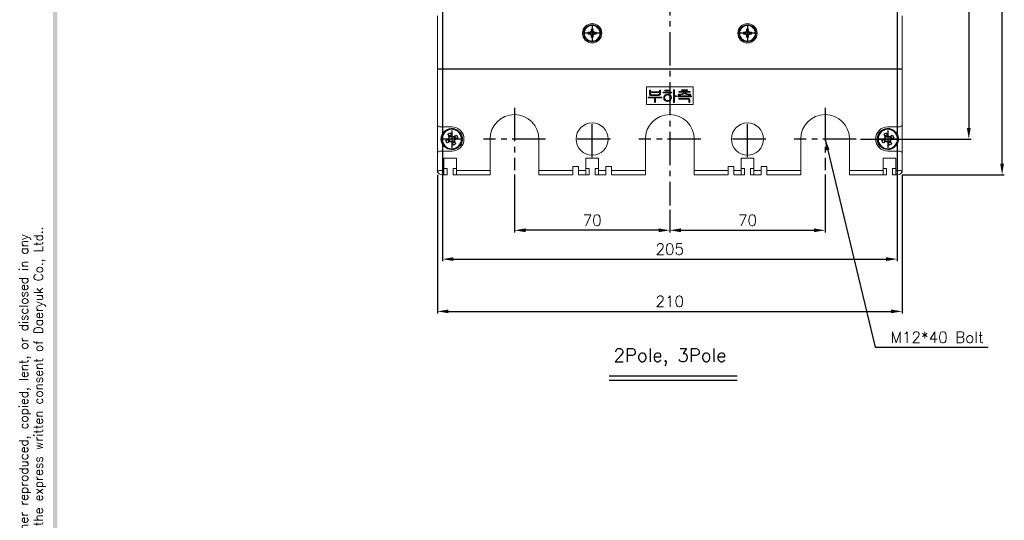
# Model space of a CAD drawing. Extents: x 3310 to 4964, y -496 to 659.
# Tile 5 of 8: x 3310 to 3754, y 153 to 379. Entities that reach past the tile are written whole.
import ezdxf

# ---------------------------------------------------------------- set-up
doc = ezdxf.new("R2010")
doc.units = 0
doc.header["$LTSCALE"] = 20
doc.header["$MEASUREMENT"] = 0
doc.linetypes.add('CENTER2', pattern=[1.125, 0.75, -0.125, 0.125, -0.125])
doc.layers.get('0').update_dxf_attribs({"linetype": 'CONTINUOUS'})
for name, color, linetype in [('CEN', 1, 'CENTER2'), ('di', 3, 'CONTINUOUS'), ('di @ 1', 3, 'CONTINUOUS'), ('DIM', 3, 'CONTINUOUS'), ('dwg', 7, 'CONTINUOUS')]:
    doc.layers.add(name, color=color, linetype=linetype)
doc.styles.add('KIM', font='ROMANS.shx', dxfattribs={"height": 5, "bigfont": 'GSG1.shx'})
doc.styles.get("Standard").update_dxf_attribs({"font": 'romans.shx', "height": 2, "bigfont": 'hgs.shx'})
doc.dimstyles.get("Standard").update_dxf_attribs({"dimscale": 0, "dimtxt": 2, "dimasz": 2, "dimexe": 0.5, "dimexo": 0.5, "dimgap": 1, "dimtad": 1, "dimdsep": 46, "dimtxsty": 'Standard', "dimcen": 0, "dimclrd": 3, "dimclre": 3, "dimclrt": 3, "dimadec": 0, "dimazin": 2, "dimtp": 0.1, "dimtm": 0.1, "dimtfac": 1, "dimtmove": 0, "dimatfit": 3, "dimfxl": 0, "dimtolj": 1, "dimarcsym": 0})
doc.dimstyles.new('STANDARD$0', dxfattribs={"dimtxt": 5, "dimasz": 5, "dimexe": 1, "dimexo": 2, "dimgap": 2, "dimtad": 1, "dimdec": 4, "dimzin": 12, "dimdsep": 46, "dimtxsty": 'KIM', "dimcen": -1, "dimdle": 0.1, "dimadec": 0, "dimazin": 0, "dimtfac": 1, "dimtdec": 4, "dimtmove": 0, "dimatfit": 3, "dimfxl": 0, "dimtolj": 1, "dimtzin": 0, "dimarcsym": 0})

# ---------------------------------------------------------------- blocks, each defined once
blk = doc.blocks.new('fdasfsa')
at = {"color": 2}
for p, q in [((465.11, 285.16), (465.26, 285.03)), ((465.34, 285.49), (465.5, 285.36)), ((465.36, 285.51), (465.51, 285.38)), ((466.45, 283.69), (466.78, 284.41)), ((466.73, 283.55), (466.83, 283.51)), ((466.96, 283.15), (466.92, 283.05)), ((467.17, 284.23), (467.07, 284.27)), ((467.57, 284.45), (467.52, 284.35)), ((467.7, 284.74), (468.42, 284.4)), ((468.03, 282.95), (468.13, 282.9)), ((468.24, 284.02), (468.29, 284.12)), ((468.47, 283.62), (468.37, 283.67)), ((468.75, 283.49), (468.42, 282.77)), ((467.5, 282.43), (466.78, 282.77)), ((467.63, 282.72), (467.68, 282.82))]:
    blk.add_line(p, q, dxfattribs=at)
at = {"color": 2, "flags": 128}
for points in [[(465.9, 283.94), (466, 283.89), (466.11, 283.85), (466.21, 283.8), (466.31, 283.75), (466.42, 283.7), (466.52, 283.65), (466.63, 283.6), (466.73, 283.55)], [(467.07, 284.27), (466.96, 284.32), (466.86, 284.37), (466.75, 284.42), (466.65, 284.47), (466.55, 284.52), (466.44, 284.56), (466.34, 284.61), (466.24, 284.66)], [(466.92, 283.05), (466.87, 282.95), (466.82, 282.84), (466.77, 282.74), (466.72, 282.64), (466.67, 282.53), (466.62, 282.43), (466.57, 282.32), (466.53, 282.22)], [(467.96, 285.29), (467.91, 285.18), (467.86, 285.08), (467.81, 284.98), (467.76, 284.87), (467.71, 284.77), (467.67, 284.66), (467.62, 284.56), (467.57, 284.45)], [(468.13, 282.9), (468.24, 282.85), (468.34, 282.8), (468.45, 282.76), (468.55, 282.71), (468.66, 282.66), (468.76, 282.61), (468.86, 282.56), (468.97, 282.51)], [(468.29, 284.12), (468.33, 284.22), (468.38, 284.33), (468.43, 284.43), (468.48, 284.54), (468.53, 284.64), (468.58, 284.75), (468.63, 284.85), (468.67, 284.95)], [(469.3, 283.23), (469.2, 283.28), (469.09, 283.33), (468.99, 283.38), (468.89, 283.42), (468.78, 283.47), (468.68, 283.52), (468.57, 283.57), (468.47, 283.62)], [(467.24, 281.89), (467.29, 281.99), (467.34, 282.09), (467.39, 282.2), (467.44, 282.3), (467.49, 282.41), (467.54, 282.51), (467.58, 282.62), (467.63, 282.72)]]:
    blk.add_lwpolyline(points, dxfattribs=at)
at = {"color": 2}
blk.add_circle((467.6, 283.59), 2.75, dxfattribs=at)
for centre, radius, start, end in [((467.6, 283.59), 2.95, 147.7489, 139.3813), ((467.6, 283.59), 2.95, 139.8747, 147.7489), ((479.94, 277.84), 15.31, 153.5189, 156.4838), ((467.6, 283.59), 0.867, 182.1643, 217.8385), ((467.6, 283.59), 0.771, 124.1053, 185.8975), ((467.6, 283.59), 0.771, 185.8975, 214.1053), ((467.6, 283.59), 0.771, 214.1053, 275.8975), ((467.6, 283.59), 0.867, 92.1643, 127.8385), ((467.6, 283.59), 0.771, 95.8975, 124.1053), ((467.6, 283.59), 0.771, 34.1053, 95.8975), ((467.6, 283.59), 0.867, 272.1643, 307.8385), ((467.6, 283.59), 0.771, 275.8975, 304.1053), ((461.85, 271.25), 15.31, 63.5189, 66.4838), ((467.6, 283.59), 0.771, 304.1053, 5.8975), ((467.6, 283.59), 0.771, 5.8975, 34.1053), ((467.6, 283.59), 0.867, 2.1643, 37.8385), ((455.26, 289.34), 15.31, 333.5189, 336.4838), ((473.35, 295.92), 15.31, 243.519, 246.4838)]:
    blk.add_arc(centre, radius, start, end, dxfattribs=at)
blk = doc.blocks.new('fsdafdsafas')
at = {"layer": 'DIM'}
blk.add_blockref('fdasfsa', (0, 0), dxfattribs=at)
blk = doc.blocks.new('*D35')
at = {"layer": 'di', "color": 0, "lineweight": -2}
for p, q in [((3689.05, 567.95), (3738.8, 567.95)), ((3737.8, 562.95), (3737.8, 329.75)), ((3689.05, 324.75), (3738.8, 324.75))]:
    blk.add_line(p, q, dxfattribs=at)
at = {"layer": 'di', "color": 0}
for points in [[(3736.96, 562.95), (3738.63, 562.95), (3737.8, 567.95)], [(3736.96, 329.75), (3738.63, 329.75), (3737.8, 324.75)]]:
    blk.add_solid(points, dxfattribs=at)
at = {"layer": 'di', "color": 0, "insert": (3733.3, 446.35), "char_height": 5, "attachment_point": 5, "rotation": 90, "style": 'KIM'}
blk.add_mtext('\\A1;243', dxfattribs=at)
blk = doc.blocks.new('*D36')
at = {"layer": 'di', "color": 0, "lineweight": -2}
for p, q in [((3707.8, 584.1), (3753.8, 584.1)), ((3752.8, 313.6), (3752.8, 579.1)), ((3707.8, 308.6), (3753.8, 308.6))]:
    blk.add_line(p, q, dxfattribs=at)
at = {"layer": 'di', "color": 0}
for points in [[(3751.96, 579.1), (3753.63, 579.1), (3752.8, 584.1)], [(3751.96, 313.6), (3753.63, 313.6), (3752.8, 308.6)]]:
    blk.add_solid(points, dxfattribs=at)
at = {"layer": 'di', "color": 0, "insert": (3748.3, 446.35), "char_height": 5, "attachment_point": 5, "rotation": 90, "style": 'KIM'}
blk.add_mtext('\\A1;275.5', dxfattribs=at)
blk = doc.blocks.new('*D37')
at = {"layer": 'di', "color": 0, "lineweight": -2}
for p, q in [((3500.55, 400.35), (3500.55, 269.6)), ((3705.55, 400.35), (3705.55, 269.6)), ((3505.55, 270.6), (3700.55, 270.6))]:
    blk.add_line(p, q, dxfattribs=at)
at = {"layer": 'di', "color": 0}
for points in [[(3505.55, 271.44), (3505.55, 269.77), (3500.55, 270.6)], [(3700.55, 271.44), (3700.55, 269.77), (3705.55, 270.6)]]:
    blk.add_solid(points, dxfattribs=at)
at = {"layer": 'di', "color": 0, "insert": (3603.05, 275.1), "char_height": 5, "attachment_point": 5, "style": 'KIM'}
blk.add_mtext('\\A1;205', dxfattribs=at)
blk = doc.blocks.new('*D38')
at = {"layer": 'di', "color": 0, "lineweight": -2}
for p, q in [((3498.3, 308.6), (3498.3, 246.04)), ((3707.8, 308.6), (3707.8, 246.04)), ((3503.3, 247.04), (3702.8, 247.04))]:
    blk.add_line(p, q, dxfattribs=at)
at = {"layer": 'di', "color": 0}
for points in [[(3503.3, 247.87), (3503.3, 246.21), (3498.3, 247.04)], [(3702.8, 247.87), (3702.8, 246.21), (3707.8, 247.04)]]:
    blk.add_solid(points, dxfattribs=at)
at = {"layer": 'di', "color": 0, "insert": (3603.05, 251.54), "char_height": 5, "attachment_point": 5, "style": 'KIM'}
blk.add_mtext('\\A1;210', dxfattribs=at)
blk = doc.blocks.new('*D41')
at = {"layer": 'di', "color": 0, "lineweight": -2}
for p, q in [((3533.05, 308.75), (3533.05, 282.6)), ((3603.05, 292.75), (3603.05, 282.6)), ((3598.05, 283.6), (3538.05, 283.6))]:
    blk.add_line(p, q, dxfattribs=at)
at = {"layer": 'di', "color": 0}
for points in [[(3538.05, 284.44), (3538.05, 282.77), (3533.05, 283.6)], [(3598.05, 284.44), (3598.05, 282.77), (3603.05, 283.6)]]:
    blk.add_solid(points, dxfattribs=at)
at = {"layer": 'di', "color": 0, "insert": (3568.05, 288.1), "char_height": 5, "attachment_point": 5, "style": 'KIM'}
blk.add_mtext('\\A1;70', dxfattribs=at)
blk = doc.blocks.new('*D42')
at = {"layer": 'di', "color": 0, "lineweight": -2}
for p, q in [((3673.05, 308.75), (3673.05, 282.6)), ((3603.05, 292.75), (3603.05, 282.6)), ((3608.05, 283.6), (3668.05, 283.6))]:
    blk.add_line(p, q, dxfattribs=at)
at = {"layer": 'di', "color": 0}
for points in [[(3608.05, 284.44), (3608.05, 282.77), (3603.05, 283.6)], [(3668.05, 284.44), (3668.05, 282.77), (3673.05, 283.6)]]:
    blk.add_solid(points, dxfattribs=at)
at = {"layer": 'di', "color": 0, "insert": (3638.05, 288.1), "char_height": 5, "attachment_point": 5, "style": 'KIM'}
blk.add_mtext('\\A1;70', dxfattribs=at)

msp = doc.modelspace()

# ---------------------------------------------------------------- linework, layer by layer
at = {"color": 7, "linetype": 'Continuous', "lineweight": 15}
for p, q in [((3498.29561, 356.45178), (3498.29561, 380.35178)), ((3707.79561, 380.35178), (3707.79561, 356.45178)), ((3567.17102, 372.90278), (3566.21777, 372.90278)), ((3566.95786, 372.00078), (3566.95786, 372.90278)), ((3567.31659, 372.90278), (3567.17102, 372.90278)), ((3567.5946, 374.27962), (3567.5946, 373.32637)), ((3567.5946, 373.53952), (3568.4966, 373.53952)), ((3567.5946, 373.32637), (3567.5946, 373.18079)), ((3568.4966, 373.32637), (3568.4966, 374.27962)), ((3568.4966, 373.18079), (3568.4966, 373.32637)), ((3568.92019, 372.90278), (3568.77463, 372.90278)), ((3569.87344, 372.90278), (3568.92019, 372.90278)), ((3569.13334, 372.90278), (3569.13334, 372.00078)), ((3637.17101, 372.90278), (3636.21777, 372.90278)), ((3636.95787, 372.00078), (3636.95787, 372.90278)), ((3637.31659, 372.90278), (3637.17101, 372.90278)), ((3637.5946, 374.27962), (3637.5946, 373.32637)), ((3637.5946, 373.53952), (3638.49661, 373.53952)), ((3637.5946, 373.32637), (3637.5946, 373.18079)), ((3638.49661, 373.32637), (3638.49661, 374.27962)), ((3638.49661, 373.18079), (3638.49661, 373.32637)), ((3638.9202, 372.90278), (3638.77462, 372.90278)), ((3639.87344, 372.90278), (3638.9202, 372.90278)), ((3639.13334, 372.90278), (3639.13334, 372.00078)), ((3566.21777, 372.00078), (3567.17102, 372.00078)), ((3567.17102, 372.00078), (3567.31659, 372.00078)), ((3567.5946, 371.72277), (3567.5946, 371.57719)), ((3567.5946, 371.57719), (3567.5946, 370.62394)), ((3568.4966, 371.36404), (3567.5946, 371.36404)), ((3568.4966, 371.57719), (3568.4966, 371.72277)), ((3568.4966, 370.62394), (3568.4966, 371.57719)), ((3568.77463, 372.00078), (3568.92019, 372.00078)), ((3568.92019, 372.00078), (3569.87344, 372.00078)), ((3636.21777, 372.00078), (3637.17101, 372.00078)), ((3637.17101, 372.00078), (3637.31659, 372.00078)), ((3637.5946, 371.72277), (3637.5946, 371.57719)), ((3637.5946, 371.57719), (3637.5946, 370.62394)), ((3638.49661, 371.36404), (3637.5946, 371.36404)), ((3638.49661, 371.57719), (3638.49661, 371.72277)), ((3638.49661, 370.62394), (3638.49661, 371.57719)), ((3638.77462, 372.00078), (3638.9202, 372.00078)), ((3638.9202, 372.00078), (3639.87344, 372.00078)), ((3499.29561, 356.45178), (3498.29561, 356.45178)), ((3498.29561, 356.25177), (3498.29561, 356.45178)), ((3498.29561, 356.25177), (3499.29561, 356.25177)), ((3498.29561, 331.25178), (3498.29561, 356.25177)), ((3499.29561, 356.45178), (3706.79561, 356.45178)), ((3499.29561, 356.25177), (3706.79561, 356.25177)), ((3707.79561, 356.45178), (3706.79561, 356.45178)), ((3706.79561, 356.25177), (3707.79561, 356.25177)), ((3707.79561, 356.25177), (3707.79561, 356.45178)), ((3707.79561, 356.25177), (3707.79561, 331.25178)), ((3613.5456, 348.35177), (3592.5456, 348.35177)), ((3592.5456, 348.35177), (3592.5456, 340.35177)), ((3593.87317, 346.59935), (3593.87317, 344.99979)), ((3594.32189, 346.03645), (3594.32189, 346.59734)), ((3598.36034, 346.59734), (3598.36034, 346.03645)), ((3598.80906, 344.99378), (3598.80906, 346.61236)), ((3602.95871, 346.80567), (3601.00558, 346.80567)), ((3601.00558, 346.48516), (3602.97373, 346.48516)), ((3604.7065, 346.74959), (3604.7065, 341.45412)), ((3605.15521, 344.24157), (3605.15521, 346.74859)), ((3612.08731, 346.16466), (3607.34773, 346.16466)), ((3610.77221, 346.93388), (3608.57669, 346.93388)), ((3608.57669, 346.61337), (3610.80226, 346.61337)), ((3613.5456, 340.35177), (3613.5456, 348.35177)), ((3593.47753, 343.28003), (3596.11675, 343.28003)), ((3599.24376, 343.60055), (3593.50958, 343.60055)), ((3598.36034, 346.03645), (3594.32189, 346.03645)), ((3594.32189, 345.71594), (3598.36034, 345.71594)), ((3594.32189, 345.06589), (3594.32189, 345.71594)), ((3594.50117, 344.43389), (3598.10093, 344.43389)), ((3598.01179, 344.7544), (3594.67044, 344.7544)), ((3596.11675, 343.28003), (3596.11675, 341.49317)), ((3596.56547, 343.28003), (3599.25778, 343.28003)), ((3596.56547, 341.49919), (3596.56547, 343.28003)), ((3598.36034, 345.71594), (3598.36034, 345.06589)), ((3600.23235, 345.52362), (3603.73194, 345.52362)), ((3603.74497, 345.84413), (3600.23335, 345.84413)), ((3605.94548, 344.24157), (3605.15521, 344.24157)), ((3605.15521, 343.92106), (3605.94548, 343.92106)), ((3605.15521, 341.45412), (3605.15521, 343.92106)), ((3606.83592, 343.85696), (3612.59212, 343.85696)), ((3612.56307, 344.17747), (3606.84994, 344.17747)), ((3607.33671, 345.84413), (3609.45009, 345.84413)), ((3611.42225, 343.08773), (3607.33871, 343.08773)), ((3607.33871, 342.76722), (3611.3892, 342.76722)), ((3609.89881, 345.84413), (3612.0853, 345.84413)), ((3611.69368, 342.52383), (3611.69368, 341.50921)), ((3612.1424, 341.5062), (3612.1424, 342.52082)), ((3592.5456, 340.35177), (3613.5456, 340.35177)), ((3498.29561, 331.25178), (3498.29561, 318.25179)), ((3504.79561, 330.25178), (3499.29561, 330.25178)), ((3706.79561, 330.25178), (3701.29561, 330.25178)), ((3707.79561, 318.25179), (3707.79561, 331.25178)), ((3522.04561, 310.60178), (3522.04561, 324.75178)), ((3544.04561, 310.60178), (3544.04561, 324.75178)), ((3592.04561, 310.60178), (3592.04561, 324.75178)), ((3614.0456, 310.60178), (3614.0456, 324.75178)), ((3662.04561, 310.60178), (3662.04561, 324.75178)), ((3684.04561, 310.60178), (3684.04561, 324.75178)), ((3498.29561, 310.60178), (3498.29561, 318.25179)), ((3499.29561, 319.25177), (3504.79561, 319.25177)), ((3506.94561, 316.10177), (3501.1456, 316.10177)), ((3501.1456, 316.10177), (3501.1456, 310.60178)), ((3506.94561, 316.10177), (3506.94561, 310.60178)), ((3565.14561, 316.10177), (3570.94561, 316.10177)), ((3565.14561, 316.10177), (3565.14561, 310.60178)), ((3570.94561, 316.10177), (3570.94561, 310.60178)), ((3635.1456, 316.10177), (3640.94561, 316.10177)), ((3635.1456, 316.10177), (3635.1456, 310.60178)), ((3640.94561, 316.10177), (3640.94561, 310.60178)), ((3699.14561, 316.10177), (3704.94561, 316.10177)), ((3699.14561, 316.10177), (3699.14561, 310.60178)), ((3701.29561, 319.25177), (3706.79561, 319.25177)), ((3704.94561, 316.10177), (3704.94561, 310.60178)), ((3707.79561, 318.25179), (3707.79561, 310.60178)), ((3501.1456, 311.40178), (3502.64561, 311.40178)), ((3502.64561, 311.40178), (3502.64561, 308.60178)), ((3505.4456, 311.40178), (3505.4456, 308.60178)), ((3506.94561, 311.40178), (3505.4456, 311.40178)), ((3559.29561, 312.30178), (3561.89561, 312.30178)), ((3559.29561, 312.30178), (3559.29561, 310.60178)), ((3561.89561, 312.30178), (3561.89561, 310.60178)), ((3565.14561, 311.40178), (3566.64561, 311.40178)), ((3566.64561, 311.40178), (3566.64561, 308.60178)), ((3569.44561, 311.40178), (3569.44561, 308.60178)), ((3570.94561, 311.40178), (3569.44561, 311.40178)), ((3576.79561, 312.30178), (3574.19561, 312.30178)), ((3574.19561, 312.30178), (3574.19561, 310.60178)), ((3576.79561, 312.30178), (3576.79561, 310.60178)), ((3629.2956, 312.30178), (3631.89561, 312.30178)), ((3629.2956, 312.30178), (3629.2956, 310.60178)), ((3631.89561, 312.30178), (3631.89561, 310.60178)), ((3635.1456, 311.40178), (3636.64561, 311.40178)), ((3636.64561, 311.40178), (3636.64561, 308.60178)), ((3639.4456, 311.40178), (3639.4456, 308.60178)), ((3640.94561, 311.40178), (3639.4456, 311.40178)), ((3646.79561, 312.30178), (3644.19561, 312.30178)), ((3644.19561, 312.30178), (3644.19561, 310.60178)), ((3646.79561, 312.30178), (3646.79561, 310.60178)), ((3699.14561, 311.40178), (3700.64561, 311.40178)), ((3700.64561, 311.40178), (3700.64561, 308.60178)), ((3703.44561, 311.40178), (3703.44561, 308.60178)), ((3704.94561, 311.40178), (3703.44561, 311.40178)), ((3499.29561, 310.60178), (3501.1456, 310.60178)), ((3501.1456, 308.60178), (3500.29561, 308.60178)), ((3501.1456, 310.60178), (3501.1456, 308.60178)), ((3502.64561, 308.60178), (3501.1456, 308.60178)), ((3506.94561, 308.60178), (3505.4456, 308.60178)), ((3506.94561, 310.60178), (3522.04561, 310.60178)), ((3506.94561, 310.60178), (3506.94561, 308.60178)), ((3522.04561, 308.60178), (3506.94561, 308.60178)), ((3522.04561, 308.60178), (3522.04561, 310.60178)), ((3544.04561, 310.60178), (3559.29561, 310.60178)), ((3544.04561, 308.60178), (3544.04561, 310.60178)), ((3559.29561, 308.60178), (3544.04561, 308.60178)), ((3559.29561, 310.60178), (3559.29561, 308.60178)), ((3561.89561, 310.60178), (3565.14561, 310.60178)), ((3561.89561, 310.60178), (3561.89561, 308.60178)), ((3565.14561, 308.60178), (3561.89561, 308.60178)), ((3565.14561, 310.60178), (3565.14561, 308.60178)), ((3565.14561, 308.60178), (3566.64561, 308.60178)), ((3569.44561, 308.60178), (3570.94561, 308.60178)), ((3570.94561, 310.60178), (3574.19561, 310.60178)), ((3570.94561, 310.60178), (3570.94561, 308.60178)), ((3574.19561, 308.60178), (3570.94561, 308.60178)), ((3574.19561, 310.60178), (3574.19561, 308.60178)), ((3576.79561, 310.60178), (3592.04561, 310.60178)), ((3576.79561, 310.60178), (3576.79561, 308.60178)), ((3592.04561, 308.60178), (3576.79561, 308.60178)), ((3592.04561, 308.60178), (3592.04561, 310.60178)), ((3614.0456, 310.60178), (3629.2956, 310.60178)), ((3614.0456, 308.60178), (3614.0456, 310.60178)), ((3629.2956, 308.60178), (3614.0456, 308.60178)), ((3629.2956, 310.60178), (3629.2956, 308.60178)), ((3631.89561, 310.60178), (3635.1456, 310.60178)), ((3631.89561, 310.60178), (3631.89561, 308.60178)), ((3635.1456, 308.60178), (3631.89561, 308.60178)), ((3635.1456, 310.60178), (3635.1456, 308.60178)), ((3635.1456, 308.60178), (3636.64561, 308.60178)), ((3639.4456, 308.60178), (3640.94561, 308.60178)), ((3640.94561, 310.60178), (3644.19561, 310.60178)), ((3640.94561, 310.60178), (3640.94561, 308.60178)), ((3644.19561, 308.60178), (3640.94561, 308.60178)), ((3644.19561, 310.60178), (3644.19561, 308.60178)), ((3646.79561, 310.60178), (3662.04561, 310.60178)), ((3646.79561, 310.60178), (3646.79561, 308.60178)), ((3662.04561, 308.60178), (3646.79561, 308.60178)), ((3662.04561, 308.60178), (3662.04561, 310.60178)), ((3684.04561, 310.60178), (3699.14561, 310.60178)), ((3684.04561, 308.60178), (3684.04561, 310.60178)), ((3699.14561, 308.60178), (3684.04561, 308.60178)), ((3699.14561, 310.60178), (3699.14561, 308.60178)), ((3699.14561, 308.60178), (3700.64561, 308.60178)), ((3703.44561, 308.60178), (3704.94561, 308.60178)), ((3704.94561, 310.60178), (3706.79561, 310.60178)), ((3704.94561, 310.60178), (3704.94561, 308.60178)), ((3705.79561, 308.60178), (3704.94561, 308.60178))]:
    msp.add_line(p, q, dxfattribs=at)
at = {"color": 7, "linetype": 'Continuous', "lineweight": 15, "flags": 128}
for points in [[(3593.94027, 346.7526), (3593.8849, 346.67429), (3593.87317, 346.59935)], [(3594.09752, 346.80567), (3594.00409, 346.79077), (3593.94027, 346.7526)], [(3594.24676, 346.75058), (3594.1682, 346.79568), (3594.09752, 346.80567)], [(3594.32189, 346.59734), (3594.29847, 346.69286), (3594.24676, 346.75058)], [(3598.42746, 346.75058), (3598.37228, 346.6721), (3598.36034, 346.59734)], [(3598.58471, 346.80567), (3598.49106, 346.78964), (3598.42746, 346.75058)], [(3598.73395, 346.7586), (3598.65436, 346.79727), (3598.58471, 346.80567)], [(3598.80906, 346.61236), (3598.78531, 346.70426), (3598.73395, 346.7586)], [(3601.00558, 346.80567), (3600.86109, 346.77495), (3600.83169, 346.75197), (3600.8109, 346.72108), (3600.79625, 346.64842)], [(3600.79625, 346.64842), (3600.80361, 346.59254), (3600.83038, 346.54304), (3600.8756, 346.50953), (3601.00558, 346.48516)], [(3603.16804, 346.64842), (3603.15339, 346.72108), (3603.13261, 346.75197), (3603.10321, 346.77495), (3602.95871, 346.80567)], [(3602.97373, 346.48516), (3603.05524, 346.49354), (3603.1276, 346.5304), (3603.16156, 346.58456), (3603.16804, 346.64842)], [(3604.77461, 346.89282), (3604.71939, 346.82034), (3604.7065, 346.74959)], [(3604.92685, 346.93388), (3604.83843, 346.92226), (3604.77461, 346.89282)], [(3605.0791, 346.89282), (3604.99707, 346.92731), (3604.92685, 346.93388)], [(3605.15521, 346.74859), (3605.13061, 346.83923), (3605.0791, 346.89282)], [(3607.34773, 346.16466), (3607.26504, 346.15649), (3607.19009, 346.12182), (3607.153, 346.06862), (3607.1424, 346.00439)], [(3608.57669, 346.93388), (3608.42892, 346.90408), (3608.39824, 346.88142), (3608.37655, 346.85033), (3608.36035, 346.77663)], [(3608.36035, 346.77663), (3608.36858, 346.71989), (3608.39684, 346.66994), (3608.44377, 346.63674), (3608.57669, 346.61337)], [(3610.93647, 346.88981), (3610.8478, 346.92645), (3610.77221, 346.93388)], [(3610.80226, 346.61337), (3610.88659, 346.62789), (3610.94348, 346.66344)], [(3610.98856, 346.77663), (3610.97122, 346.84536), (3610.93647, 346.88981)], [(3610.94348, 346.66344), (3610.98263, 346.72181), (3610.98856, 346.77663)], [(3593.50958, 343.60055), (3593.42632, 343.59245), (3593.35004, 343.55902), (3593.31003, 343.50747), (3593.29624, 343.4433)], [(3593.29624, 343.4433), (3593.29931, 343.39073), (3593.31948, 343.34233), (3593.35746, 343.30637), (3593.47753, 343.28003)], [(3593.87317, 344.99979), (3593.92242, 344.75881), (3594.03342, 344.60015)], [(3594.03342, 344.60015), (3594.27993, 344.46229), (3594.50117, 344.43389)], [(3594.67044, 344.7544), (3594.50771, 344.77319), (3594.395, 344.83352)], [(3598.28022, 344.82752), (3598.13619, 344.76447), (3598.01179, 344.7544)], [(3598.10093, 344.43389), (3598.41032, 344.47366), (3598.62678, 344.58713)], [(3598.36034, 345.06589), (3598.34096, 344.9226), (3598.28022, 344.82752)], [(3598.62678, 344.58713), (3598.77691, 344.79414), (3598.80906, 344.99378)], [(3599.4501, 343.4433), (3599.42991, 343.52238), (3599.36967, 343.57677), (3599.24376, 343.60055)], [(3600.23335, 345.84413), (3600.15047, 345.83588), (3600.07538, 345.80111), (3600.03769, 345.74827), (3600.02701, 345.68388)], [(3600.02701, 345.68388), (3600.03427, 345.62905), (3600.06085, 345.58065), (3600.10493, 345.5477), (3600.23235, 345.52362)], [(3600.73215, 344.504), (3600.36777, 343.9174), (3600.28343, 343.3792)], [(3600.28343, 343.3792), (3600.42395, 342.70346), (3600.73215, 342.2554)], [(3602.0212, 345.0108), (3601.24142, 344.86384), (3600.73215, 344.504)], [(3600.73215, 343.37619), (3600.82799, 343.9153), (3601.05266, 344.28264)], [(3601.05266, 342.47675), (3600.79035, 342.95186), (3600.73215, 343.37619)], [(3600.73215, 342.2554), (3601.40069, 341.83059), (3602.0212, 341.74157)], [(3601.05266, 344.28264), (3601.55134, 344.61799), (3602.0212, 344.69029)], [(3602.0212, 342.06208), (3601.42937, 342.18618), (3601.05266, 342.47675)], [(3603.29625, 344.504), (3602.63397, 344.92162), (3602.0212, 345.0108)], [(3602.0212, 344.69029), (3602.60384, 344.56782), (3602.97573, 344.28264)], [(3602.97573, 342.47675), (3602.48625, 342.13704), (3602.0212, 342.06208)], [(3602.0212, 341.74157), (3602.79366, 341.89364), (3603.29625, 342.2554)], [(3602.97573, 344.28264), (3603.23843, 343.8036), (3603.29625, 343.37619)], [(3603.29625, 343.37619), (3603.19985, 342.84106), (3602.97573, 342.47675)], [(3603.74497, 343.3792), (3603.60461, 344.05553), (3603.29625, 344.504)], [(3603.29625, 342.2554), (3603.65935, 342.84199), (3603.74497, 343.3792)], [(3603.73194, 345.52362), (3603.8232, 345.53845), (3603.88619, 345.5747)], [(3603.88619, 345.79907), (3603.81111, 345.83692), (3603.74497, 345.84413)], [(3603.93727, 345.68388), (3603.92128, 345.75402), (3603.88619, 345.79907)], [(3603.88619, 345.5747), (3603.9266, 345.63039), (3603.93727, 345.68388)], [(3606.11676, 344.08432), (3606.10427, 344.15737), (3606.05796, 344.21465), (3605.94548, 344.24157)], [(3606.84994, 344.17747), (3606.76491, 344.16961), (3606.68647, 344.13683), (3606.64387, 344.08565), (3606.62958, 344.02021)], [(3606.62958, 344.02021), (3606.63679, 343.96483), (3606.66306, 343.91562), (3606.70714, 343.88131), (3606.83592, 343.85696)], [(3606.88598, 344.77544), (3606.92108, 344.70725), (3606.96612, 344.66625)], [(3607.09633, 344.94671), (3606.9885, 344.93248), (3606.91504, 344.88961)], [(3606.96612, 344.66625), (3607.07386, 344.62988), (3607.16343, 344.62619)], [(3608.69488, 345.21313), (3607.80866, 345.01061), (3607.09633, 344.94671)], [(3607.1424, 346.00439), (3607.14746, 345.95059), (3607.17036, 345.90184), (3607.21259, 345.86861), (3607.33671, 345.84413)], [(3607.33871, 343.08773), (3607.2582, 343.07962), (3607.18511, 343.04596), (3607.15032, 342.9935), (3607.1424, 342.93048)], [(3607.1424, 342.93048), (3607.15829, 342.851), (3607.21423, 342.79303), (3607.33871, 342.76722)], [(3607.16343, 344.62619), (3608.06359, 344.72809), (3608.75498, 344.89663)], [(3608.75498, 344.89663), (3609.30916, 345.13227), (3609.67445, 345.43048)], [(3609.67445, 345.43048), (3610.1578, 345.08064), (3610.59392, 344.90263)], [(3610.59392, 344.90263), (3611.48863, 344.69548), (3612.2075, 344.62619)], [(3612.28162, 344.94671), (3611.36018, 345.05222), (3610.65402, 345.23016)], [(3611.3892, 342.76722), (3611.52915, 342.75298), (3611.62858, 342.70611)], [(3611.95309, 342.94751), (3611.66669, 343.06684), (3611.42225, 343.08773)], [(3612.1424, 342.52082), (3612.08782, 342.78451), (3611.95309, 342.94751)], [(3612.46292, 344.77442), (3612.46385, 344.84738), (3612.44775, 344.88049), (3612.42151, 344.90594), (3612.28162, 344.94671)], [(3612.72433, 344.13139), (3612.63779, 344.1704), (3612.56307, 344.17747)], [(3612.59212, 343.85696), (3612.67979, 343.87237), (3612.73935, 343.90904)], [(3612.78342, 344.02021), (3612.76354, 344.08977), (3612.72433, 344.13139)], [(3612.73935, 343.90904), (3612.77486, 343.967), (3612.78342, 344.02021)], [(3596.11675, 341.49317), (3596.13906, 341.39915), (3596.18688, 341.33993)], [(3596.18688, 341.33993), (3596.26934, 341.30114), (3596.34112, 341.29286)], [(3596.34112, 341.29286), (3596.42868, 341.30913), (3596.48836, 341.34595)], [(3596.48836, 341.34595), (3596.55042, 341.42272), (3596.56547, 341.49919)], [(3604.7065, 341.45412), (3604.72803, 341.36605), (3604.77461, 341.31188)], [(3604.77461, 341.31188), (3604.85522, 341.26793), (3604.92685, 341.25781)], [(3604.92685, 341.25781), (3605.01744, 341.27417), (3605.0791, 341.31188)], [(3605.0791, 341.31188), (3605.13988, 341.38238), (3605.15521, 341.45412)], [(3611.69368, 341.50921), (3611.71395, 341.41072), (3611.76079, 341.34695)], [(3611.76079, 341.34695), (3611.84408, 341.30235), (3611.91804, 341.29286)], [(3611.91804, 341.29286), (3612.00698, 341.30843), (3612.06728, 341.34595)], [(3612.06728, 341.34595), (3612.12814, 341.42723), (3612.1424, 341.5062)], [(3498.38416, 310.01322), (3498.29562, 310.59448), (3498.29561, 310.60178)], [(3707.79561, 310.60178), (3707.79559, 310.59448), (3707.70704, 310.01322)]]:
    msp.add_lwpolyline(points, dxfattribs=at)
at = {"color": 7, "linetype": 'Continuous', "lineweight": 15}
for centre, radius in [((3568.04561, 372.45178), 4.35), ((3568.04561, 372.45178), 3.85), ((3568.04561, 372.45178), 3.5), ((3638.04561, 372.45178), 4.35), ((3638.04561, 372.45178), 3.85), ((3638.04561, 372.45178), 3.5), ((3568.04561, 324.75178), 7.25), ((3638.04561, 324.75178), 7.25)]:
    msp.add_circle(centre, radius, dxfattribs=at)
for centre, radius, start, end in [((3575.59789, 372.45178), 9.39096, 177.2473264, 182.7526736), ((3568.04561, 372.45178), 0.98403, 117.2788484, 152.7211516), ((3568.04561, 372.45178), 0.85724, 148.2572531, 211.7427469), ((3568.04561, 372.45178), 0.85724, 121.7427469, 148.2572531), ((3568.0456, 364.89949), 9.39096, 87.2473264, 92.7526736), ((3568.04561, 372.45178), 0.85724, 58.2572531, 121.7427469), ((3568.04561, 372.45178), 0.98403, 27.2788484, 62.7211516), ((3568.04561, 372.45178), 0.85724, 31.7427469, 58.2572531), ((3568.04561, 372.45178), 0.85724, 328.2572531, 31.7427469), ((3560.50907, 372.45178), 9.37522, 357.2427, 2.7573), ((3645.59789, 372.45178), 9.39096, 177.2473264, 182.7526736), ((3638.04561, 372.45178), 0.98403, 117.2788484, 152.7211516), ((3638.04561, 372.45178), 0.85724, 148.2572531, 211.7427469), ((3638.04561, 372.45178), 0.85724, 121.7427469, 148.2572531), ((3638.04561, 364.8993), 9.39115, 87.2473592, 92.7526408), ((3638.04561, 372.45178), 0.85724, 58.2572531, 121.7427469), ((3638.04561, 372.45178), 0.98403, 27.2788484, 62.7211516), ((3638.04561, 372.45178), 0.85724, 31.7427469, 58.2572531), ((3638.04561, 372.45178), 0.85724, 328.2572531, 31.7427469), ((3630.49332, 372.45178), 9.39096, 357.2473264, 2.7526736), ((3568.04561, 372.45178), 0.98403, 207.2788484, 242.7211516), ((3568.04561, 372.45178), 0.85724, 211.7427469, 238.2572531), ((3568.0456, 380.00407), 9.39096, 267.2473264, 272.7526736), ((3568.04561, 372.45178), 0.85724, 238.2572531, 301.7427469), ((3568.04561, 372.45178), 0.98403, 297.2788484, 332.7211516), ((3568.04561, 372.45178), 0.85724, 301.7427469, 328.2572531), ((3638.04561, 372.45178), 0.98403, 207.2788484, 242.7211516), ((3638.04561, 372.45178), 0.85724, 211.7427469, 238.2572531), ((3638.04561, 380.00426), 9.39115, 267.2473592, 272.7526408), ((3638.04561, 372.45178), 0.85724, 238.2572531, 301.7427469), ((3638.04561, 372.45178), 0.98403, 297.2788484, 332.7211516), ((3638.04561, 372.45178), 0.85724, 301.7427469, 328.2572531), ((3612.11345, 346.0096), 0.15724, 358.1009958, 99.5713562), ((3594.62434, 345.03336), 0.30419, 173.8607479, 221.0672561), ((3599.28815, 343.43916), 0.162, 259.1949238, 1.4665892), ((3605.96531, 344.07173), 0.15197, 262.5020632, 4.7523483), ((3606.9786, 344.81265), 0.09982, 129.5536169, 201.8887885), ((3608.49701, 346.21739), 1.02357, 281.1464242, 338.6132282), ((3610.79087, 346.16994), 0.94969, 200.0637233, 261.714944), ((3611.47272, 342.54768), 0.22224, 353.8382428, 45.4699987), ((3612.1134, 345.99891), 0.15731, 259.7137263, 1.9968837), ((3612.2594, 344.83092), 0.21121, 255.7751616, 344.484866), ((3533.04561, 324.75178), 11, 0, 180), ((3603.04561, 324.75178), 11, 0, 180), ((3673.04561, 324.75178), 11, 0, 180), ((3499.29561, 331.25178), 1, 180, 270), ((3504.79561, 324.75178), 5.5, 270, 90), ((3701.29561, 324.75178), 5.5, 90, 270), ((3706.79561, 331.25178), 1, 270, 0), ((3499.29561, 318.25178), 1, 90, 180), ((3706.79561, 318.25178), 1, 0, 90), ((3499.29561, 309.60178), 1, 90, 155.7048111), ((3500.29561, 310.60178), 2, 197.1144332, 270), ((3705.79561, 310.60178), 2, 270, 342.8855668), ((3706.79561, 309.60178), 1, 24.2951889, 90)]:
    msp.add_arc(centre, radius, start, end, dxfattribs=at)
at = {"layer": 'CEN'}
for p, q in [((3603.04561, 597.95178), (3603.04561, 294.75178)), ((3568.04561, 376.35178), (3568.04561, 368.55178)), ((3638.04561, 376.35178), (3638.04561, 368.55178)), ((3571.94561, 372.45178), (3564.14561, 372.45178)), ((3641.94561, 372.45178), (3634.14561, 372.45178)), ((3533.04561, 338.75178), (3533.04561, 310.75178)), ((3673.04561, 338.75178), (3673.04561, 310.75178)), ((3568.04561, 316.50178), (3568.04561, 333.00178)), ((3638.04561, 316.50178), (3638.04561, 333.00178)), ((3504.79561, 328.65178), (3504.79561, 320.85178)), ((3701.29561, 328.65178), (3701.29561, 320.85178)), ((3508.69561, 324.75178), (3500.89561, 324.75178)), ((3547.04561, 324.75178), (3519.04561, 324.75178)), ((3576.29561, 324.75178), (3559.79561, 324.75178)), ((3617.04561, 324.75178), (3589.04561, 324.75178)), ((3646.29561, 324.75178), (3629.79561, 324.75178)), ((3687.04561, 324.75178), (3659.04561, 324.75178)), ((3705.19561, 324.75178), (3697.39561, 324.75178))]:
    msp.add_line(p, q, dxfattribs=at)
at = {"layer": 'di'}
for p, q in [((3575.72004, 218.02516), (3633.46453, 218.02516)), ((3575.72004, 216.02516), (3633.46453, 216.02516))]:
    msp.add_line(p, q, dxfattribs=at)
at = {"layer": 'dwg'}
msp.add_trace([(3325.08235, -488.77012), (3327.08235, -487.77012), (3325.08235, 659.22988), (3327.08235, 657.22988)], dxfattribs=at)

# ---------------------------------------------------------------- block references
at = {"layer": 'DIM', "xscale": -1.599999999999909, "yscale": 1.599999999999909, "zscale": 1.6, "rotation": 270}
for p in [(3051.05644, -423.40886), (3247.55644, -423.40886)]:
    msp.add_blockref('fsdafdsafas', p, dxfattribs=at)

# ---------------------------------------------------------------- texts
at = {"layer": 'di', "insert": (3315.81559, 82.88979), "char_height": 4, "width": 437.5319753, "attachment_point": 5, "rotation": 90}
msp.add_mtext('\\A1;This material and the information herein is the property of Daeryuk Co., Ltd.. They shall be neither reproduced, copied, lent, or disclosed in any\\Pway whatsoever for the use of any third party, nor used for the manufacturing purposes without the express written consent of Daeryuk Co., Ltd..', dxfattribs=at)
at = {"layer": 'di', "insert": (3577.69471, 230.24737), "char_height": 6, "attachment_point": 1}
msp.add_mtext_dynamic_manual_height_columns('2Pole, 3Pole', width=112.529309, gutter_width=10, heights=[0], dxfattribs=at)
at = {"layer": 'di @ 1', "insert": (3702.53455, 232.82286), "char_height": 5, "attachment_point": 7}
msp.add_mtext('\\A1;M12*40 Bolt', dxfattribs=at)

# ---------------------------------------------------------------- dimensions: what is measured, and where the dimension line sits
at = {"layer": 'di'}
for base, p1, p2, override, picture, middle in [((3752.79561, 584.10178), (3705.79561, 308.60178), (3705.79561, 584.10178), {"dimdec": 1}, '*D36', (3748.29561, 446.35178)), ((3737.79561, 324.75178), (3687.04561, 567.95178), (3687.04561, 324.75178), {"dimdec": 0}, '*D35', (3733.29561, 446.35178))]:
    dim = msp.add_linear_dim(base=base, p1=p1, p2=p2, angle=90, dimstyle='STANDARD$0', override=override, dxfattribs=at)
    dim.commit()
    dim.dimension.update_dxf_attribs({"geometry": picture, "text_midpoint": middle})
for base, p1, p2, override, picture, middle in [((3705.54561, 270.60178), (3500.54561, 402.35178), (3705.54561, 402.35178), {"dimdec": 1}, '*D37', (3603.04561, 275.10178)), ((3533.04561, 283.60178), (3603.04561, 294.75178), (3533.04561, 310.75178), {"dimdec": 1}, '*D41', (3568.04561, 288.10178)), ((3673.04561, 283.60178), (3603.04561, 294.75178), (3673.04561, 310.75178), {"dimdec": 1}, '*D42', (3638.04561, 288.10178)), ((3707.795607, 247.040679), (3498.295605, 310.601783), (3707.795607, 310.601783), {"dimdec": 0}, '*D38', (3603.045606, 251.540679))]:
    dim = msp.add_linear_dim(base=base, p1=p1, p2=p2, dimstyle='STANDARD$0', override=override, dxfattribs=at)
    dim.commit()
    dim.dimension.update_dxf_attribs({"geometry": picture, "text_midpoint": middle})

# ---------------------------------------------------------------- leaders
at = {"layer": 'di', "annotation_type": 0, "has_hookline": 1, "hookline_direction": 0, "text_width": 43.92857}
msp.add_leader([(3673.04561, 324.75178), (3695.53455, 230.82286), (3700.53455, 230.82286)], dimstyle='Standard', override={"dimscale": 1, "dimtxt": 5, "dimasz": 5, "dimexe": 1, "dimexo": 2, "dimgap": 2, "dimdec": 1, "dimzin": 12, "dimtxsty": 'KIM', "dimcen": -1, "dimdle": 0.1, "dimclrd": 0, "dimclre": 0, "dimclrt": 0, "dimazin": 0, "dimtp": 0, "dimtm": 0, "dimtdec": 4, "dimtzin": 0}, dxfattribs=at)

doc.saveas('drawing.dxf')
